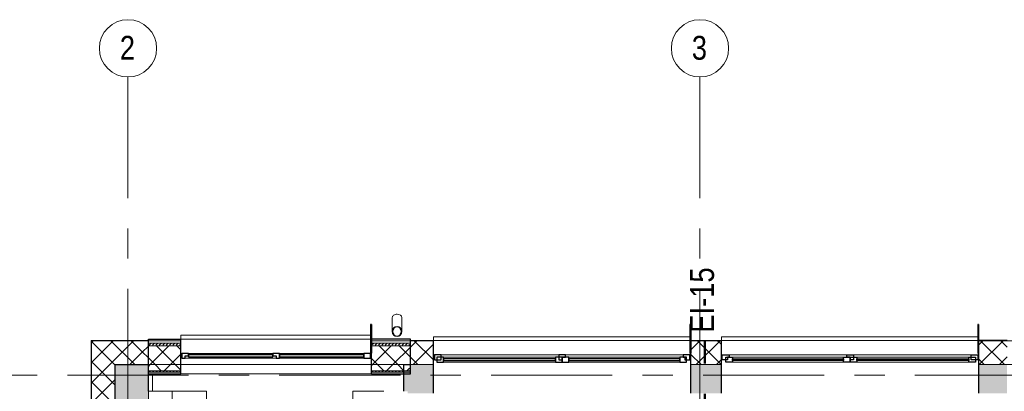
# Model space of a CAD drawing. Header units: millimetres. Extents: x -2180 to 91692, y -6418 to 21859.
# Tile 72 of 256: x 4864 to 15192, y 17832 to 21728. Entities that reach past the tile are written whole.
import ezdxf

# ---------------------------------------------------------------- set-up
doc = ezdxf.new("R2010")
doc.units = ezdxf.units.MM
doc.linetypes.add('Dash', pattern=[635, 317.5, -317.5])
doc.linetypes.add('Grid Line 1_2_', pattern=[2222.5, 1270, -317.5, 317.5, -317.5])
for name, color, linetype, lineweight in [('_Beyond_', 7, 'Continuous', 9), ('Common Edges', 7, 'Continuous', 9), ('Cut Pattern-3', 7, 'Continuous', 9), ('Floors', 7, 'Continuous', 9), ('Generic Models', 7, 'Continuous', 9), ('Generic Models-2', 7, 'Continuous', 25), ('Grids', 7, 'Continuous', 9), ('Grids-1', 7, 'Grid Line 1_2_', 9), ('Walls', 7, 'Continuous', 9), ('Walls-1', 7, 'Continuous', 25), ('Windows', 7, 'Continuous', 9), ('Windows-1', 7, 'Continuous', 25)]:
    doc.layers.add(name, color=color, linetype=linetype, lineweight=lineweight)
for name, color, linetype, lineweight, true_color in [('_Beyond_-1', 7, 'Continuous', 9, 0xaaaaaa), ('_Tuletõkketsoon', 1, 'Dash', 50, 0xff0000), ('Cut Pattern-2', 7, 'Continuous', 25, 0x787878), ('Cut Pattern-4', 9, 'Continuous', 9, 0x808080), ('Furniture-2', 7, 'Continuous', 9, 0xaaaaaa), ('Furniture-3', 7, 'Continuous', 9, 0xd4d4d4), ('Text Notes-1', 1, 'Continuous', 9, 0xff0000)]:
    doc.layers.add(name, color=color, linetype=linetype, lineweight=lineweight, true_color=true_color)
doc.styles.add('Swis721 Cn BT', font='swissc.ttf', dxfattribs={"height": 250})
doc.styles.add('Swis721 Cn BT_I', font='swissci.ttf', dxfattribs={"height": 250})
pattern_1 = [(45, (0, 0), (0, 35.35534), [25, -25])]
pattern_2 = [(45, (0, 0), (-106.066, 106.066), []), (135, (0, 0), (-106.066, -106.066), [])]

# ---------------------------------------------------------------- blocks, each defined once
blk = doc.blocks.new('sma_W3 - -A-01 2700x1500mm-1795255-1 Korruse  plaan')
at = {"layer": 'Windows'}
for p, q in [((-1350, 126), (-1350, 165)), ((-1350, 165), (1339, 165)), ((1350, 165), (1350, 126)), ((-1340, -24), (-1350, -24)), ((-1270, -24), (-35, -24)), ((-1245, -49), (-70, -49)), ((-70, -99), (-1245, -99)), ((35, -24), (1270, -24)), ((70, -49), (1235, -49)), ((1235, -99), (70, -99)), ((1350, -24), (1340, -24))]:
    blk.add_line(p, q, dxfattribs=at)
at = {"layer": 'Windows-1'}
for p, q in [((-1270, -24), (-1340, -24)), ((-1340, -24), (-1340, -74)), ((-1340, -74), (-1270, -74)), ((-1245, -49), (-1315, -49)), ((-1315, -49), (-1315, -99)), ((-1315, -99), (-1245, -99)), ((-1270, -74), (-1270, -24)), ((-1245, -99), (-1245, -49)), ((-70, -64), (-1245, -64)), ((-1245, -64), (-1245, -84)), ((-1245, -84), (-70, -84)), ((0, -49), (-70, -49)), ((-70, -49), (-70, -99)), ((-70, -84), (-70, -64)), ((-70, -99), (0, -99)), ((35, -24), (-35, -24)), ((-35, -24), (-35, -74)), ((-35, -74), (0, -74)), ((0, -99), (0, -49)), ((70, -49), (0, -49)), ((0, -49), (0, -99)), ((0, -74), (0, -49)), ((0, -49), (35, -49)), ((0, -99), (70, -99)), ((35, -49), (35, -24)), ((70, -99), (70, -49)), ((1235, -64), (70, -64)), ((70, -64), (70, -84)), ((70, -84), (1235, -84)), ((1305, -49), (1235, -49)), ((1235, -49), (1235, -99)), ((1235, -84), (1235, -64)), ((1235, -99), (1305, -99)), ((1340, -24), (1270, -24)), ((1270, -24), (1270, -49)), ((1270, -49), (1285, -49)), ((1285, -49), (1285, -74)), ((1285, -74), (1340, -74)), ((1305, -99), (1305, -49)), ((1340, -74), (1340, -24))]:
    blk.add_line(p, q, dxfattribs=at)
blk = doc.blocks.new('sma_W3 - -A-01 2700x1500mm-1795256-1 Korruse  plaan')
at = {"layer": 'Windows'}
for p, q in [((-1350, 24), (-1340, 24)), ((-1270, 24), (-35, 24)), ((-70, 99), (-1245, 99)), ((-1245, 49), (-70, 49)), ((35, 24), (1270, 24)), ((1235, 99), (70, 99)), ((70, 49), (1235, 49)), ((1340, 24), (1350, 24)), ((-1350, -165), (-1350, -126)), ((1350, -165), (-1339, -165)), ((1350, -126), (1350, -165))]:
    blk.add_line(p, q, dxfattribs=at)
at = {"layer": 'Windows-1'}
for p, q in [((-1340, 24), (-1340, 74)), ((-1340, 74), (-1270, 74)), ((-1270, 24), (-1340, 24)), ((-1315, 49), (-1315, 99)), ((-1315, 99), (-1245, 99)), ((-1245, 49), (-1315, 49)), ((-1270, 74), (-1270, 24)), ((-1245, 99), (-1245, 49)), ((-1245, 64), (-1245, 84)), ((-1245, 84), (-70, 84)), ((-70, 64), (-1245, 64)), ((-70, 49), (-70, 99)), ((-70, 99), (0, 99)), ((-70, 84), (-70, 64)), ((0, 49), (-70, 49)), ((-35, 24), (-35, 74)), ((-35, 74), (0, 74)), ((35, 24), (-35, 24)), ((0, 99), (0, 49)), ((0, 49), (0, 99)), ((0, 99), (70, 99)), ((0, 74), (0, 49)), ((70, 49), (0, 49)), ((0, 49), (35, 49)), ((35, 49), (35, 24)), ((70, 99), (70, 49)), ((70, 64), (70, 84)), ((70, 84), (1235, 84)), ((1235, 64), (70, 64)), ((1235, 49), (1235, 99)), ((1235, 99), (1305, 99)), ((1235, 84), (1235, 64)), ((1305, 49), (1235, 49)), ((1270, 49), (1285, 49)), ((1270, 24), (1270, 49)), ((1340, 24), (1270, 24)), ((1285, 49), (1285, 74)), ((1285, 74), (1340, 74)), ((1305, 99), (1305, 49)), ((1340, 74), (1340, 24))]:
    blk.add_line(p, q, dxfattribs=at)
blk = doc.blocks.new('1_0 W - 2x2 - -A-03-V11-1 Korruse  plaan')
at = {"layer": 'Windows'}
for p, q in [((-1000, 181), (-1000, 223)), ((990, 223), (-1000, 223)), ((-990, 31), (-1000, 31)), ((-920, 31), (-35, 31)), ((35, 31), (920, 31)), ((1000, 31), (990, 31)), ((0, -19), (-955, -19)), ((920, -19), (35, -19))]:
    blk.add_line(p, q, dxfattribs=at)
at = {"layer": 'Windows-1'}
for p, q in [((-920, 31), (-990, 31)), ((-990, 31), (-990, -19)), ((-955, -19), (-955, 6)), ((-955, 6), (-920, 6)), ((-920, 6), (-920, 31)), ((-35, 16), (-920, 16)), ((-920, 16), (-920, -4)), ((35, 31), (-35, 31)), ((-35, 31), (-35, 6)), ((-35, -4), (-35, 16)), ((-35, 6), (0, 6)), ((0, 6), (0, -19)), ((35, -19), (35, 31)), ((920, 16), (35, 16)), ((35, 16), (35, -4)), ((990, 31), (920, 31)), ((920, 31), (920, -19)), ((920, -4), (920, 16)), ((990, -19), (990, 31)), ((-990, -19), (-955, -19)), ((-920, -4), (-35, -4)), ((0, -19), (35, -19)), ((35, -4), (920, -4)), ((920, -19), (990, -19))]:
    blk.add_line(p, q, dxfattribs=at)
blk = doc.blocks.new('kirjutuslaud 1400 - kirjutuslaud 1400-V59-1 Korruse  plaan')
at = {"layer": 'Furniture-3'}
for p, q in [((-600, -350), (-600, -24)), ((600, -63), (600, -350)), ((-600, -350), (600, -350)), ((190, -370), (190, -350)), ((190, -370), (540, -370)), ((287, -370), (287, -390)), ((437, -390), (287, -390)), ((437, -390), (437, -370)), ((540, -350), (540, -370))]:
    blk.add_line(p, q, dxfattribs=at)
blk = doc.blocks.new('kirjutuslaud 1400 - kirjutuslaud 1400-904493-1 Korruse  plaan')
at = {"layer": 'Furniture-3'}
for p, q in [((-600, -10), (-600, 350)), ((600, 350), (-600, 350)), ((190, 350), (190, 370)), ((540, 370), (190, 370)), ((287, 390), (437, 390)), ((287, 390), (287, 370)), ((437, 370), (437, 390)), ((540, 370), (540, 350)), ((600, 350), (600, -10))]:
    blk.add_line(p, q, dxfattribs=at)
blk = doc.blocks.new('Generic Models 17 - Generic Models 49-1524752-1 Korruse  plaan')
at = {"layer": 'Generic Models'}
for p, q in [((8772, 18605), (8772, 18459)), ((8872, 18459), (8872, 18605))]:
    blk.add_line(p, q, dxfattribs=at)
for start_param, end_param in [(1.570796, 3.141593), (0, 1.570796)]:
    blk.add_ellipse((8822, 18605), major_axis=(50, 0), ratio=0.707107, start_param=start_param, end_param=end_param, dxfattribs=at)
at = {"layer": 'Generic Models-2'}
for radius, start, end in [(50, 90, 270), (48, 90, 270), (50, 270, 90), (48, 270, 90)]:
    blk.add_arc((8822, 18459), radius, start, end, dxfattribs=at)
blk = doc.blocks.new('Generic Models 18 - Generic Models 17-1525957-1 Korruse  plaan')
at = {"layer": 'Generic Models-2'}
for p, q in [((8554, 18533), (8544, 18533)), ((8544, 18533), (8544, 18233)), ((8554, 18533), (8554, 18233)), ((11903, 18533), (11893, 18533)), ((11893, 18533), (11893, 18233)), ((11903, 18533), (11903, 18233)), ((14923, 18533), (14913, 18533)), ((14913, 18533), (14913, 18233)), ((14923, 18533), (14923, 18233)), ((8544, 18233), (8554, 18233)), ((11893, 18233), (11903, 18233)), ((14913, 18233), (14923, 18233))]:
    blk.add_line(p, q, dxfattribs=at)
blk = doc.blocks.new('Riiul R-01 - Riiul R-01-2036808-1 Korruse  plaan')
at = {"layer": 'Furniture-3'}
for p, q in [((-600, 0), (-600, 250)), ((-600, 250), (1300, 250)), ((1300, 250), (1300, 0)), ((-600, 0), (1300, 0))]:
    blk.add_line(p, q, dxfattribs=at)
blk = doc.blocks.new('kardin - Kardin KA-02_1 h-1500  1_korrus roheline-2349423-1 Korruse  plaan')
at = {"layer": '_Beyond_-1'}
blk.add_line((-1000, 0), (1000, 0), dxfattribs=at)
blk = doc.blocks.new('Grid - M_Grid Head - Circle väike-415116-1 Korruse  plaan')
at = {"layer": 'Grids'}
blk.add_circle((0, 0), 3, dxfattribs=at)

msp = doc.modelspace()

# ---------------------------------------------------------------- hatches: boundary and pattern name
at = {"layer": 'Cut Pattern-2'}
for points in [[(5863.8, 11857.1), (6149.5, 11857.1), (6149.5, 18111.9), (5863.8, 18111.9), (5863.8, 11908.2)], [(6149.5, 11882.1), (6213.8, 11882.1), (6213.8, 18111.9), (6149.5, 18111.9), (6149.5, 12085.6)]]:
    msp.add_hatch(color=256, dxfattribs=at).paths.add_polyline_path(points, flags=0)
h = msp.add_hatch(color=256, dxfattribs=at)
h.paths.add_polyline_path([(15032.6, 17811.9), (15221.8, 17811.9), (15221.8, 18111.9), (14924.3, 18111.9), (14924.3, 17811.9), (15029.3, 17811.9)], flags=0)
h.paths.add_polyline_path([(8956.8, 17811.9), (9204.3, 17811.9), (9204.3, 18111.9), (8961.8, 18111.9), (8946.9, 18045.9), (8894, 18045.9), (8894, 17831.9), (8932.8, 17831.9), (8932.8, 17811.9)], flags=0)
h.paths.add_polyline_path([(12206.8, 17811.9), (12224.3, 17811.9), (12224.3, 18111.9), (11904.3, 18111.9), (11904.3, 17811.9), (11924.3, 17811.9)], flags=0)
at = {"layer": 'Cut Pattern-3'}
h = msp.add_hatch(dxfattribs=at)
h.set_pattern_fill('FP_1', color=256, style=0, pattern_type=2)
h.set_pattern_definition(pattern_1)
h.paths.add_polyline_path([(8859.2, 18030.9), (8894, 18030.9), (8894, 18045.9), (8553.8, 18045.9), (8553.8, 18030.9), (8815.9, 18030.9)], flags=0)
h.paths.add_polyline_path([(6463.8, 18030.9), (6553.8, 18030.9), (6553.8, 18045.9), (6213.8, 18045.9), (6213.8, 18030.9), (6329.2, 18030.9)], flags=0)
at = {"layer": 'Cut Pattern-4'}
h = msp.add_hatch(dxfattribs=at)
h.set_pattern_fill('FP_2', color=256, style=0, pattern_type=2)
h.set_pattern_definition(pattern_2)
h.paths.add_polyline_path([(5863.8, 18111.9), (6149.5, 18111.9), (6149.5, 18361.9), (5613.8, 18361.9), (5613.8, 18111.9), (5847.3, 18111.9)], flags=0)
h = msp.add_hatch(dxfattribs=at)
h.set_pattern_fill('FP_2', color=256, style=0, pattern_type=2)
h.set_pattern_definition(pattern_2)
h.paths.add_polyline_path([(6206.5, 18111.9), (6213.8, 18111.9), (6213.8, 18361.9), (6149.5, 18361.9), (6149.5, 18111.9)], flags=0)
h = msp.add_hatch(dxfattribs=at)
h.set_pattern_fill('FP_1', color=256, style=0, pattern_type=2)
h.set_pattern_definition(pattern_1)
h.paths.add_polyline_path([(8961.8, 18306.9), (8961.8, 18336.9), (8553.8, 18336.9), (8553.8, 18306.9), (8815.9, 18306.9)], flags=0)
h.paths.add_polyline_path([(6213.8, 18306.9), (6553.8, 18306.9), (6553.8, 18336.9), (6213.8, 18336.9)], flags=0)
h = msp.add_hatch(dxfattribs=at)
h.set_pattern_fill('FP_2', color=256, style=0, pattern_type=2)
h.set_pattern_definition(pattern_2)
h.paths.add_polyline_path([(6257.3, 18111.9), (6553.8, 18111.9), (6553.8, 18306.9), (6213.8, 18306.9), (6213.8, 18111.9)], flags=0)
h.paths.add_polyline_path([(8553.8, 18111.9), (8961.8, 18111.9), (8961.8, 18306.9), (8553.8, 18306.9), (8553.8, 18116.2)], flags=0)
h = msp.add_hatch(dxfattribs=at)
h.set_pattern_fill('FP_2', color=256, style=0, pattern_type=2)
h.set_pattern_definition(pattern_2)
h.paths.add_polyline_path([(12221.8, 18111.9), (12224.3, 18111.9), (12224.3, 18361.9), (11904.3, 18361.9), (11904.3, 18111.9), (11924.3, 18111.9)], flags=0)
h.paths.add_polyline_path([(9126.7, 18111.9), (9204.3, 18111.9), (9204.3, 18361.9), (8961.8, 18361.9), (8961.8, 18111.9)], flags=0)
h.paths.add_polyline_path([(15221.8, 18111.9), (15221.8, 18361.9), (14924.3, 18361.9), (14924.3, 18111.9), (15032.6, 18111.9)], flags=0)
h = msp.add_hatch(dxfattribs=at)
h.set_pattern_fill('FP_2', color=256, style=0, pattern_type=2)
h.set_pattern_definition(pattern_2)
h.paths.add_polyline_path([(5832.8, 10357.1), (5863.8, 10357.1), (5863.8, 10654.1), (5613.8, 10654.1), (5613.8, 10357.1), (5707.6, 10357.1)], flags=0)
h.paths.add_polyline_path([(5847.3, 11854.1), (5863.8, 11854.1), (5863.8, 18111.9), (5613.8, 18111.9), (5613.8, 11854.1), (5725.8, 11854.1)], flags=0)
h = msp.add_hatch(dxfattribs=at)
h.set_pattern_fill('FP_2', color=256, style=0, pattern_type=2)
h.set_pattern_definition(pattern_2)
h.paths.add_polyline_path([(8865.6, 18045.9), (8946.9, 18045.9), (8961.8, 18111.9), (8553.8, 18111.9), (8553.8, 18045.9), (8815.9, 18045.9)], flags=0)
h.paths.add_polyline_path([(6223.8, 18045.9), (6553.8, 18045.9), (6553.8, 18111.9), (6213.8, 18111.9), (6213.8, 18045.9)], flags=0)

# ---------------------------------------------------------------- linework, layer by layer
at = {"layer": '_Beyond_'}
msp.add_line((6257.3, 18015.9), (6257.3, 17831.9), dxfattribs=at)
at = {"layer": '_Tuletõkketsoon'}
msp.add_line((12049.3, 13677.1), (12049.3, 18362.9), dxfattribs=at)
at = {"layer": 'Common Edges'}
for p, q in [((6553.8, 18361.9), (5612.8, 18361.9)), ((5613.8, 11854.1), (5613.8, 18362.9)), ((6553.8, 18336.9), (6213.8, 18336.9)), ((6553.8, 18306.9), (6213.8, 18306.9)), ((9204.3, 18361.9), (8553.8, 18361.9)), ((8961.8, 18336.9), (8553.8, 18336.9)), ((8961.8, 18306.9), (8553.8, 18306.9)), ((11904.3, 18361.9), (12224.3, 18361.9)), ((14924.3, 18361.9), (15517.8, 18361.9)), ((6553.8, 18111.9), (6213.8, 18111.9)), ((8894, 18111.9), (8553.8, 18111.9)), ((8961.8, 18111.9), (9204.3, 18111.9)), ((12224.3, 18111.9), (11904.3, 18111.9)), ((14924.3, 18111.9), (15517.8, 18111.9)), ((6553.8, 18045.9), (6213.8, 18045.9)), ((6553.8, 18030.9), (6213.8, 18030.9)), ((8961.8, 18045.9), (8553.8, 18045.9)), ((8961.8, 18030.9), (8553.8, 18030.9))]:
    msp.add_line(p, q, dxfattribs=at)
at = {"layer": 'Floors'}
msp.add_line((8553.8, 18111.9), (6553.8, 18111.9), dxfattribs=at)
at = {"layer": 'Grids-1'}
for p, q in [((6000, 21127.8), (6000, 18627.8)), ((12000, 21127.8), (12000, 18627.8)), ((6000, 18627.8), (6000, 1154.9)), ((12000, 18627.8), (12000, 1154.9)), ((919.8, 18000), (34984.4, 18000))]:
    msp.add_line(p, q, dxfattribs=at)
at = {"layer": 'Walls'}
for p, q in [((6553.8, 18377.9), (8543.8, 18377.9)), ((9204.3, 18362.9), (11893.2, 18362.9)), ((12224.3, 18362.9), (14913.2, 18362.9))]:
    msp.add_line(p, q, dxfattribs=at)
at = {"layer": 'Walls-1'}
for p, q in [((5612.8, 18362.9), (5612.8, 11854.1)), ((5612.8, 18362.9), (6213.8, 18362.9)), ((6213.8, 18377.9), (6553.8, 18377.9)), ((6213.8, 17831.9), (6213.8, 18377.9)), ((6553.8, 18015.9), (6553.8, 18377.9)), ((8961.8, 18377.9), (8553.8, 18377.9)), ((8553.8, 18015.9), (8553.8, 18377.9)), ((8961.8, 18015.9), (8961.8, 18377.9)), ((8961.8, 18362.9), (9204.3, 18362.9)), ((9204.3, 17811.9), (9204.3, 18362.9)), ((11904.3, 17811.9), (11904.3, 18362.9)), ((11904.3, 18362.9), (12224.3, 18362.9)), ((12224.3, 17811.9), (12224.3, 18362.9)), ((14924.3, 17811.9), (14924.3, 18362.9)), ((15221.8, 18362.9), (14924.3, 18362.9)), ((5863.8, 11857.1), (5863.8, 18111.9)), ((5863.8, 18111.9), (6213.8, 18111.9)), ((8894, 18111.9), (8961.8, 18111.9)), ((8894, 17831.9), (8894, 18111.9)), ((6213.8, 18015.9), (6553.8, 18015.9)), ((8553.8, 18015.9), (8961.8, 18015.9))]:
    msp.add_line(p, q, dxfattribs=at)

# ---------------------------------------------------------------- block references
at = {"layer": 'Furniture-2'}
msp.add_blockref('kardin - Kardin KA-02_1 h-1500  1_korrus roheline-2349423-1 Korruse  plaan', (7553.8, 18015.9), dxfattribs=at)
at = {"layer": 'Furniture-3'}
for name, p, rotation in [('Riiul R-01 - Riiul R-01-2036808-1 Korruse  plaan', (6463.8, 16531.9), 89.9999999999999), ('kirjutuslaud 1400 - kirjutuslaud 1400-904493-1 Korruse  plaan', (6473.8, 17231.9), 269.9999999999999), ('kirjutuslaud 1400 - kirjutuslaud 1400-V59-1 Korruse  plaan', (8706.8, 17231.9), 269.9999999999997)]:
    msp.add_blockref(name, p, dxfattribs=dict(at, rotation=rotation))
at = {"layer": 'Generic Models'}
msp.add_blockref('Generic Models 17 - Generic Models 49-1524752-1 Korruse  plaan', (0, 0), dxfattribs=at)
at = {"layer": 'Generic Models-2'}
msp.add_blockref('Generic Models 18 - Generic Models 17-1525957-1 Korruse  plaan', (0, 0), dxfattribs=at)
at = {"layer": 'Grids', "xscale": 99.99999999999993, "yscale": 99.99999999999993, "zscale": 99.99999999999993, "rotation": 180}
for p in [(6000, 21427.8), (12000, 21427.8)]:
    msp.add_blockref('Grid - M_Grid Head - Circle väike-415116-1 Korruse  plaan', p, dxfattribs=at)
at = {"layer": 'Windows'}
for name, p in [('1_0 W - 2x2 - -A-03-V11-1 Korruse  plaan', (7553.8, 18196.9)), ('sma_W3 - -A-01 2700x1500mm-1795255-1 Korruse  plaan', (10554.3, 18237.4))]:
    msp.add_blockref(name, p, dxfattribs=at)
at = {"layer": 'Windows', "rotation": 180}
msp.add_blockref('sma_W3 - -A-01 2700x1500mm-1795256-1 Korruse  plaan', (13574.3, 18237.4), dxfattribs=at)

# ---------------------------------------------------------------- texts
at = {"layer": 'Grids', "char_height": 250, "width": 200.422, "attachment_point": 1, "style": 'Swis721 Cn BT'}
for s, insert in [('\\fSwis721 Cn BT|b0|i0|c186|p34|;2', (5914.1, 21558.2)), ('\\fSwis721 Cn BT|b0|i0|c186|p34|;3', (11914.1, 21558.2))]:
    msp.add_mtext(s, dxfattribs=dict(at, insert=insert))
at = {"layer": 'Text Notes-1', "insert": (11896.8, 18446.5), "char_height": 250, "width": 817.721, "attachment_point": 1, "rotation": 90, "style": 'Swis721 Cn BT_I'}
msp.add_mtext('EI-15', dxfattribs=at)

doc.saveas('drawing.dxf')
